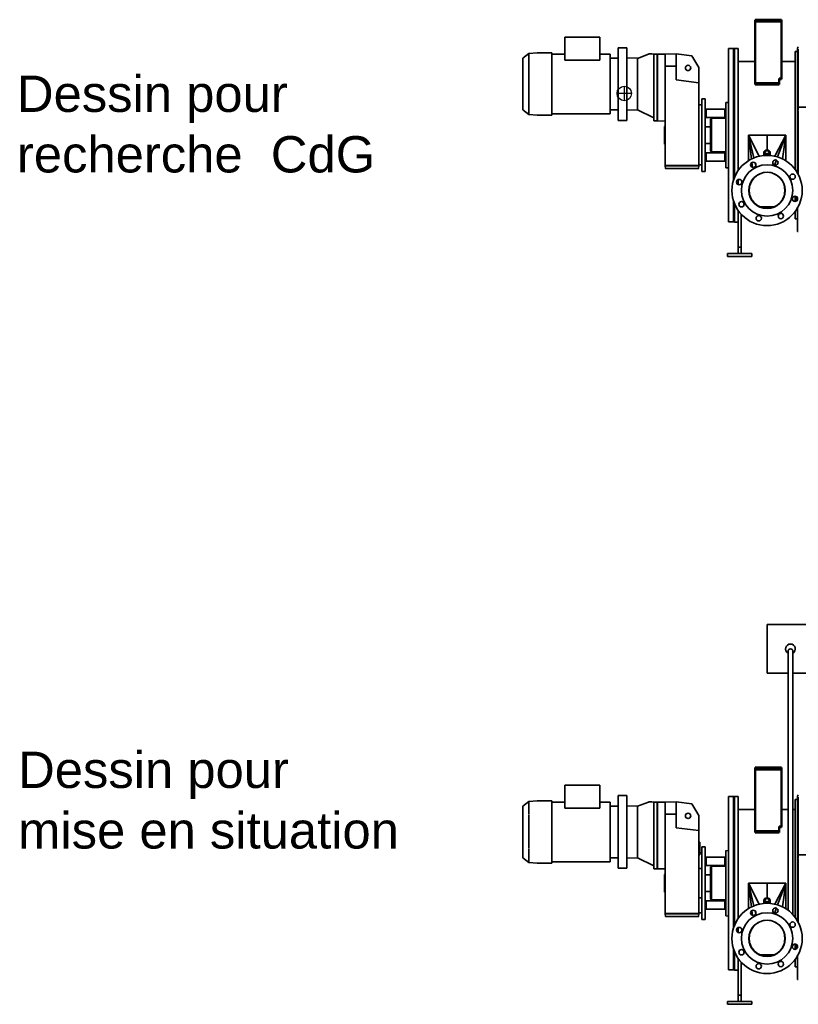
# Model space of a CAD drawing. Header units: millimetres. Extents: x -1509 to 14250, y 4402 to 14828.
# Tile 1 of 9: x -1509 to 1706, y 4402 to 8467. Entities that reach past the tile are written whole.
import ezdxf

# ---------------------------------------------------------------- set-up
doc = ezdxf.new("R2010")
doc.units = ezdxf.units.MM
doc.layers.add('Ens_base_corps_echangeur.iam.1-Arêtes visibles', color=7, linetype='Continuous', lineweight=50)
doc.layers.add('Visible (ISO)', color=7, linetype='Continuous', lineweight=35)
doc.styles.get("Standard").update_dxf_attribs({"font": 'ARIAL.TTF', "height": 8})

msp = doc.modelspace()

# ---------------------------------------------------------------- linework, layer by layer
for p, q in [((987.426, 8192.223), (987.426, 8132.223)), ((1017.426, 8162.223), (957.426, 8162.223)), ((1152.926, 8026.287), (1152.926, 7953.43)), ((1406.926, 5036.481), (1417.926, 5036.481)), ((1406.926, 4767.732), (1417.926, 4767.732))]:
    msp.add_line(p, q)
msp.add_circle((987.426, 8162.223), 30)
at = {"layer": 'Ens_base_corps_echangeur.iam.1-Arêtes visibles', "color": 7, "linetype": 'Continuous', "lineweight": 50}
for p, q in [((1625.926, 8466.858), (1527.926, 8466.858)), ((1527.926, 8458.858), (1527.926, 8466.858)), ((1626.926, 8458.858), (1527.926, 8458.858)), ((1527.926, 8224.179), (1527.926, 8458.858)), ((1625.926, 8458.858), (1527.926, 8458.858)), ((1635.926, 8466.858), (1625.926, 8466.858)), ((1625.926, 8466.858), (1625.926, 8458.858)), ((1626.926, 8458.858), (1635.926, 8458.858)), ((1635.926, 8458.858), (1635.926, 8466.858)), ((1635.926, 8458.858), (1635.926, 8224.179)), ((1527.926, 8224.179), (1527.926, 8223.459)), ((1527.926, 8205.273), (1527.926, 8223.459)), ((1626.926, 8224.179), (1626.926, 8223.459)), ((1635.926, 8224.179), (1626.926, 8224.179)), ((1626.926, 8223.459), (1626.926, 8205.273)), ((1627.926, 8220.731), (1627.926, 8224.179)), ((1627.926, 8220.731), (1635.926, 8220.731)), ((1635.926, 8224.179), (1635.926, 8220.731)), ((1527.926, 8199.519), (1527.926, 8205.273)), ((1626.926, 8205.273), (1527.926, 8205.273)), ((1626.926, 8199.519), (1527.926, 8199.519)), ((1626.926, 8199.519), (1626.926, 8205.273)), ((1527.926, 5370.948), (1527.926, 5378.948)), ((1625.926, 5378.948), (1527.926, 5378.948)), ((1625.926, 5370.948), (1527.926, 5370.948)), ((1527.926, 5136.268), (1527.926, 5370.948)), ((1626.926, 5370.948), (1527.926, 5370.948)), ((1625.926, 5378.948), (1625.926, 5370.948)), ((1635.926, 5378.948), (1625.926, 5378.948)), ((1626.926, 5370.948), (1635.926, 5370.948)), ((1635.926, 5370.948), (1635.926, 5378.948)), ((1635.926, 5370.948), (1635.926, 5136.268)), ((1527.926, 5136.268), (1527.926, 5135.549)), ((1527.926, 5117.363), (1527.926, 5135.549)), ((1635.926, 5136.268), (1626.926, 5136.268)), ((1626.926, 5136.268), (1626.926, 5135.549)), ((1626.926, 5135.549), (1626.926, 5117.363)), ((1627.926, 5132.82), (1627.926, 5136.268)), ((1627.926, 5132.82), (1635.926, 5132.82)), ((1635.926, 5136.268), (1635.926, 5132.82)), ((1626.926, 5117.363), (1527.926, 5117.363)), ((1527.926, 5111.608), (1527.926, 5117.363)), ((1626.926, 5111.608), (1527.926, 5111.608)), ((1626.926, 5111.608), (1626.926, 5117.363))]:
    msp.add_line(p, q, dxfattribs=at)
at = {"layer": 'Visible (ISO)'}
for p, q in [((741.555, 8299.603), (741.555, 8394.358)), ((741.555, 8394.358), (886.846, 8394.358)), ((886.846, 8394.358), (886.846, 8299.603)), ((961.926, 8351.358), (981.926, 8351.358)), ((961.926, 8051.358), (961.926, 8351.358)), ((981.926, 8351.358), (997.926, 8351.358)), ((997.926, 8051.358), (997.926, 8351.358)), ((1417.926, 8347.358), (1437.926, 8347.358)), ((1417.926, 8347.358), (1417.926, 7632.358)), ((1437.926, 7803.138), (1437.926, 8347.358)), ((1437.926, 8347.358), (1442.926, 8347.358)), ((1437.926, 8347.358), (1437.926, 7803.138)), ((1442.926, 8347.358), (1457.926, 8347.358)), ((1442.926, 7817.257), (1442.926, 8347.358)), ((1442.926, 8347.358), (1442.926, 7817.257)), ((1457.926, 8347.358), (1457.926, 7844.708)), ((1702.926, 8335.358), (1692.926, 8335.358)), ((1692.926, 7989.858), (1692.926, 8335.358)), ((1702.926, 8349.302), (1702.926, 8347.802)), ((1702.926, 8347.802), (1702.926, 8335.642)), ((1702.926, 8347.802), (1705.926, 8347.802)), ((1702.926, 8335.642), (1702.926, 8092.858)), ((1705.926, 8345.068), (1705.926, 8342.656)), ((1705.926, 8336.876), (1705.926, 8342.656)), ((1705.926, 8336.876), (1705.926, 8138.267)), ((1705.926, 8094.273), (1705.926, 8335.642)), ((568.426, 8306.789), (568.426, 8298.594)), ((568.426, 8297.332), (568.426, 8298.594)), ((568.426, 8297.332), (568.426, 8262.856)), ((569.195, 8308.365), (593.426, 8327.296)), ((593.426, 8327.296), (628.426, 8330.358)), ((593.426, 8327.296), (593.426, 8317.253)), ((593.426, 8273.253), (593.426, 8315.379)), ((628.426, 8330.358), (688.426, 8330.358)), ((688.426, 8320.001), (688.426, 8330.358)), ((741.555, 8324.768), (688.426, 8324.768)), ((688.426, 8318.14), (688.426, 8320.001)), ((688.426, 8274.72), (688.426, 8318.14)), ((886.846, 8299.603), (741.555, 8299.603)), ((928.926, 8324.768), (886.846, 8324.768)), ((928.926, 8077.948), (928.926, 8324.768)), ((961.926, 8308.465), (929.926, 8308.473)), ((997.926, 8308.896), (1041.926, 8307.7)), ((1087.691, 8324.099), (1041.926, 8307.293)), ((1041.926, 8219.64), (1041.926, 8307.7)), ((1041.926, 8219.64), (1041.926, 8307.293)), ((1100.539, 8326.029), (1120.626, 8324.272)), ((1109.926, 8323.992), (1123.926, 8324.358)), ((1109.926, 8323.992), (1109.926, 8285.289)), ((1123.926, 8324.358), (1123.926, 8285.387)), ((1123.926, 8324.358), (1124.426, 8324.358)), ((1123.926, 8324.358), (1123.926, 8285.387)), ((1156.926, 8324.78), (1124.426, 8324.358)), ((1124.426, 8285.387), (1124.426, 8324.358)), ((1124.426, 8285.387), (1124.426, 8324.358)), ((1201.426, 8325.358), (1156.926, 8324.78)), ((1156.926, 8274.729), (1156.926, 8324.78)), ((1201.426, 8275.25), (1201.426, 8325.358)), ((1266.951, 8317.313), (1201.426, 8325.358)), ((1294.926, 8268.858), (1266.951, 8317.313)), ((1527.926, 8294.658), (1457.926, 8294.658)), ((1692.926, 8294.658), (1635.926, 8294.658)), ((568.426, 8260.49), (568.426, 8262.856)), ((568.426, 8260.49), (568.426, 8142.227)), ((593.426, 8132.96), (593.426, 8269.756)), ((688.426, 8271.251), (688.426, 8274.72)), ((688.426, 8271.251), (688.426, 8131.466)), ((1109.926, 8285.289), (1109.926, 8088.428)), ((1123.926, 8285.387), (1123.926, 8088.329)), ((1123.926, 8285.387), (1123.926, 8088.329)), ((1124.426, 8088.329), (1124.426, 8285.387)), ((1124.426, 8088.329), (1124.426, 8285.387)), ((1201.426, 8275.25), (1156.926, 8274.729)), ((1156.926, 8182.846), (1156.926, 8274.729)), ((1201.426, 8217.96), (1201.426, 8275.25)), ((1294.926, 8206.859), (1294.926, 8268.858)), ((1041.926, 8209.358), (1041.926, 8219.64)), ((1201.426, 8217.96), (1294.926, 8206.859)), ((928.926, 8094.879), (928.926, 8186.583)), ((1041.926, 8209.358), (1041.926, 8193.358)), ((1041.926, 8193.358), (1041.926, 8183.077)), ((1041.926, 8095.017), (1041.926, 8183.077)), ((1041.926, 8095.424), (1041.926, 8183.077)), ((1156.926, 8182.846), (1156.926, 8136.871)), ((1294.926, 8192.086), (1294.926, 8206.859)), ((1294.926, 8182.846), (1294.926, 8192.086)), ((1294.926, 8182.846), (1294.926, 8136.871)), ((568.426, 8139.86), (568.426, 8142.227)), ((568.426, 8139.86), (568.426, 8105.385)), ((688.426, 8127.997), (688.426, 8131.466)), ((1156.926, 7942.846), (1156.926, 8136.871)), ((1294.926, 7942.846), (1294.926, 8136.871)), ((1307.426, 8139.858), (1321.426, 8139.858)), ((1307.426, 7839.858), (1307.426, 8139.858)), ((1321.426, 7839.858), (1321.426, 8139.858)), ((568.426, 8104.123), (568.426, 8105.385)), ((568.426, 8104.123), (568.426, 8095.928)), ((569.195, 8094.352), (593.426, 8075.42)), ((593.426, 8129.464), (593.426, 8087.337)), ((688.426, 8127.997), (688.426, 8084.577)), ((929.926, 8094.244), (961.926, 8094.252)), ((1041.926, 8095.017), (997.926, 8093.82)), ((1041.906, 8095.016), (1109.926, 8061.358)), ((1294.926, 8114.858), (1307.426, 8114.858)), ((1325.426, 8097.514), (1321.426, 8101.514)), ((1325.426, 8097.514), (1325.426, 8062.514)), ((1325.426, 8097.514), (1402.926, 8097.514)), ((1402.926, 8097.514), (1406.926, 8101.514)), ((1402.926, 8062.514), (1402.926, 8097.514)), ((1406.926, 8124.391), (1417.926, 8124.391)), ((1406.926, 8124.391), (1406.926, 7855.642)), ((1702.926, 8091.858), (1702.926, 7989.858)), ((1705.926, 8106.293), (4435.926, 8106.293)), ((1705.926, 7989.858), (1705.926, 8092.052)), ((593.426, 8085.463), (593.426, 8075.42)), ((593.426, 8075.42), (628.426, 8072.358)), ((628.426, 8072.358), (688.426, 8072.358)), ((688.426, 8082.716), (688.426, 8084.577)), ((688.426, 8082.716), (688.426, 8072.358)), ((928.926, 8077.948), (688.426, 8077.948)), ((961.926, 8051.358), (981.926, 8051.358)), ((981.926, 8051.358), (997.926, 8051.358)), ((1109.926, 8088.428), (1109.926, 8049.725)), ((1109.926, 8049.725), (1123.926, 8049.358)), ((1123.926, 8088.329), (1123.926, 8049.358)), ((1123.926, 8088.329), (1123.926, 8049.358)), ((1123.926, 8049.358), (1124.426, 8049.358)), ((1124.426, 8049.358), (1124.426, 8088.329)), ((1124.426, 8049.358), (1124.426, 8088.329)), ((1156.926, 8048.507), (1124.426, 8049.358)), ((1325.426, 8062.514), (1321.426, 8058.514)), ((1325.426, 8062.514), (1402.926, 8062.514)), ((1343.926, 8055.858), (1347.926, 8059.858)), ((1343.926, 7923.858), (1343.926, 8055.858)), ((1347.926, 8059.858), (1406.926, 8059.858)), ((1347.926, 8059.858), (1347.926, 7920.858)), ((1152.926, 8026.287), (1156.926, 8027.358)), ((1152.926, 8026.287), (1152.926, 7953.43)), ((1343.926, 8024.358), (1321.426, 8024.358)), ((1512.663, 7891.84), (1499.926, 7989.858)), ((1522.286, 7896.169), (1499.926, 7989.858)), ((1499.926, 7989.858), (1499.926, 7884.724)), ((1544.163, 7903.108), (1499.926, 7989.858)), ((1502.926, 7989.858), (1499.926, 7989.858)), ((1576.926, 7989.858), (1502.926, 7989.858)), ((1576.926, 7989.858), (1650.926, 7989.858)), ((1576.926, 7928.647), (1576.926, 7989.858)), ((1576.926, 7928.647), (1576.926, 7989.858)), ((1609.689, 7903.108), (1653.926, 7989.858)), ((1620.591, 7900.127), (1653.926, 7989.858)), ((1641.189, 7891.84), (1653.926, 7989.858)), ((1650.926, 7989.858), (1653.926, 7989.858)), ((1653.926, 7989.858), (1653.926, 7884.724)), ((1692.926, 7848.858), (1692.926, 7989.858)), ((1702.926, 7833.615), (1702.926, 7989.858)), ((1705.926, 7989.858), (1705.926, 7828.07)), ((1152.926, 7953.43), (1156.926, 7952.358)), ((1156.926, 7942.846), (1156.926, 7896.871)), ((1294.926, 7942.846), (1294.926, 7896.871)), ((1343.926, 7955.358), (1321.426, 7955.358)), ((1156.926, 7864.358), (1156.926, 7896.871)), ((1294.926, 7864.358), (1294.926, 7896.871)), ((1325.426, 7917.202), (1321.426, 7921.202)), ((1325.426, 7917.202), (1325.426, 7882.202)), ((1325.426, 7917.202), (1402.926, 7917.202)), ((1343.926, 7923.858), (1346.926, 7920.858)), ((1346.926, 7920.858), (1347.926, 7920.858)), ((1347.926, 7920.858), (1406.926, 7920.858)), ((1402.926, 7882.202), (1402.926, 7917.202)), ((1563.926, 7919.753), (1563.926, 7906.274)), ((1589.926, 7919.753), (1589.926, 7906.274)), ((1608.034, 7866.327), (1615.687, 7886.925)), ((1225.926, 7864.358), (1156.926, 7864.358)), ((1156.926, 7863.858), (1156.926, 7864.358)), ((1157.408, 7852.815), (1156.926, 7863.858)), ((1164.57, 7863.858), (1156.926, 7863.858)), ((1156.926, 7863.858), (1156.926, 7863.858)), ((1158.407, 7851.858), (1160.348, 7851.858)), ((1160.348, 7851.858), (1165.096, 7851.858)), ((1225.795, 7863.858), (1164.57, 7863.858)), ((1164.57, 7863.858), (1164.577, 7863.858)), ((1225.926, 7864.358), (1164.577, 7864.358)), ((1225.926, 7863.858), (1164.577, 7863.858)), ((1225.839, 7851.858), (1165.096, 7851.858)), ((1225.839, 7851.858), (1226.013, 7851.858)), ((1294.926, 7864.358), (1225.926, 7864.358)), ((1225.926, 7864.358), (1225.926, 7863.858)), ((1225.926, 7864.358), (1287.275, 7864.358)), ((1225.926, 7863.858), (1287.275, 7863.858)), ((1286.757, 7851.858), (1226.013, 7851.858)), ((1226.057, 7863.858), (1287.282, 7863.858)), ((1286.757, 7851.858), (1291.504, 7851.858)), ((1287.275, 7863.858), (1287.282, 7863.858)), ((1294.926, 7863.858), (1287.282, 7863.858)), ((1291.504, 7851.858), (1293.445, 7851.858)), ((1294.926, 7863.858), (1294.444, 7852.815)), ((1294.926, 7867.858), (1307.426, 7867.858)), ((1294.926, 7864.358), (1294.926, 7863.858)), ((1294.926, 7863.858), (1294.926, 7863.858)), ((1325.426, 7882.202), (1321.426, 7878.202)), ((1325.426, 7882.202), (1402.926, 7882.202)), ((1402.926, 7882.202), (1406.926, 7878.202)), ((1406.926, 7855.642), (1417.926, 7855.642)), ((1517.211, 7856.845), (1514.583, 7877.07)), ((1530.141, 7863.259), (1527.136, 7875.85)), ((1307.426, 7839.858), (1321.426, 7839.858)), ((1457.926, 7806.518), (1457.926, 7801.996)), ((1515.152, 7802.848), (1524.128, 7814.545)), ((1525.549, 7815.907), (1524.128, 7814.545)), ((1525.549, 7815.907), (1525.002, 7815.978)), ((1525.549, 7815.907), (1539.518, 7826.626)), ((1540.099, 7826.959), (1539.518, 7826.626)), ((1540.099, 7826.959), (1539.944, 7827.106)), ((1540.099, 7826.959), (1557.452, 7834.147)), ((1557.353, 7834.134), (1557.333, 7834.254)), ((1557.353, 7834.134), (1576.926, 7836.71)), ((1576.926, 7836.71), (1576.926, 7836.858)), ((1576.926, 7836.71), (1576.926, 7836.858)), ((1596.499, 7834.134), (1576.926, 7836.71)), ((1613.753, 7826.959), (1596.4, 7834.147)), ((1596.499, 7834.134), (1596.519, 7834.254)), ((1613.753, 7826.959), (1613.909, 7827.106)), ((1613.753, 7826.959), (1614.334, 7826.626)), ((1628.303, 7815.907), (1614.334, 7826.626)), ((1628.303, 7815.907), (1628.85, 7815.978)), ((1628.303, 7815.907), (1629.725, 7814.545)), ((1638.7, 7802.848), (1629.725, 7814.545)), ((1692.926, 7815.125), (1692.926, 7822.47)), ((1457.926, 7786.06), (1457.926, 7801.996)), ((1502.926, 7773.14), (1502.607, 7771.938)), ((1502.926, 7762.045), (1506.18, 7786.756)), ((1502.926, 7762.01), (1502.926, 7773.14)), ((1505.564, 7782.079), (1512.483, 7798.784)), ((1515.152, 7802.848), (1512.483, 7798.784)), ((1515.152, 7802.848), (1513.617, 7802.069)), ((1638.7, 7802.848), (1640.236, 7802.069)), ((1638.7, 7802.848), (1641.369, 7798.784)), ((1648.289, 7782.079), (1641.369, 7798.784)), ((1650.926, 7762.045), (1647.673, 7786.756)), ((1650.926, 7762.01), (1650.926, 7773.14)), ((1650.926, 7773.14), (1651.246, 7771.938)), ((1506.25, 7736.76), (1502.926, 7762.01)), ((1505.481, 7742.605), (1512.829, 7724.865)), ((1514.913, 7722.107), (1512.829, 7724.865)), ((1638.939, 7722.107), (1641.023, 7724.865)), ((1648.371, 7742.605), (1641.023, 7724.865)), ((1647.602, 7736.76), (1650.926, 7762.01)), ((1692.926, 7716.478), (1692.926, 7738.378)), ((1697.926, 7718.238), (1697.926, 7736.618)), ((1437.926, 7632.358), (1437.926, 7720.579)), ((1437.926, 7720.579), (1437.926, 7688.858)), ((1442.926, 7706.46), (1442.926, 7672.27)), ((1514.913, 7722.107), (1513.012, 7722.616)), ((1524.578, 7709.511), (1514.913, 7722.107)), ((1524.578, 7709.511), (1523.893, 7708.825)), ((1537.175, 7699.845), (1524.578, 7709.511)), ((1537.175, 7699.845), (1539.933, 7697.761)), ((1537.175, 7699.845), (1537.684, 7697.944)), ((1557.673, 7690.413), (1539.933, 7697.761)), ((1549.011, 7694.001), (1604.842, 7694.001)), ((1576.926, 7687.878), (1551.827, 7691.183)), ((1580.877, 7688.398), (1572.975, 7688.398)), ((1576.926, 7687.878), (1602.025, 7691.183)), ((1576.926, 7687.878), (1576.926, 7686.858)), ((1576.926, 7687.878), (1576.926, 7686.858)), ((1596.18, 7690.413), (1613.919, 7697.761)), ((1616.678, 7699.845), (1613.919, 7697.761)), ((1616.678, 7699.845), (1616.168, 7697.944)), ((1616.678, 7699.845), (1629.274, 7709.511)), ((1629.274, 7709.511), (1638.939, 7722.107)), ((1629.274, 7709.511), (1629.959, 7708.825)), ((1638.939, 7722.107), (1640.841, 7722.616)), ((1702.926, 7592.858), (1702.926, 7690.102)), ((1442.926, 7631.358), (1442.926, 7672.27)), ((1457.926, 7672.27), (1457.926, 7679.009)), ((1457.926, 7672.27), (1457.926, 7528.185)), ((1469.926, 7528.185), (1469.926, 7664.001)), ((1692.926, 7644.358), (1692.926, 7674.858)), ((1692.926, 7644.358), (1702.926, 7644.358)), ((1417.926, 7632.358), (1437.926, 7632.358)), ((1437.926, 7632.358), (1442.926, 7632.358)), ((1442.926, 7631.358), (1457.926, 7631.358)), ((1705.926, 7592.858), (1702.926, 7592.858)), ((1457.926, 7528.185), (1457.926, 7502.858)), ((1457.926, 7528.185), (1469.926, 7528.185)), ((1469.926, 7502.858), (1469.926, 7528.185)), ((1413.926, 7489.858), (1413.926, 7501.858)), ((1413.926, 7501.858), (1433.926, 7501.858)), ((1433.926, 7489.858), (1413.926, 7489.858)), ((1493.926, 7501.858), (1433.926, 7501.858)), ((1433.926, 7489.858), (1493.926, 7489.858)), ((1457.926, 7501.858), (1457.926, 7502.858)), ((1469.926, 7502.858), (1469.926, 7501.858)), ((1493.926, 7501.858), (1513.926, 7501.858)), ((1513.926, 7489.858), (1493.926, 7489.858)), ((1513.926, 7501.858), (1513.926, 7489.858)), ((1576.926, 5769.448), (1576.926, 5969.448)), ((4432.426, 5969.448), (1576.926, 5969.448)), ((1663.426, 4790.321), (1663.426, 5859.448)), ((1683.426, 4772.349), (1683.426, 5859.448)), ((1663.426, 5769.448), (1576.926, 5769.448)), ((7203.165, 5769.448), (1683.426, 5769.448)), ((741.555, 5211.693), (741.555, 5306.448)), ((886.846, 5306.448), (741.555, 5306.448)), ((886.846, 5306.448), (886.846, 5211.693)), ((961.926, 4963.448), (961.926, 5263.448)), ((961.926, 5263.448), (981.926, 5263.448)), ((981.926, 5263.448), (997.926, 5263.448)), ((997.926, 4963.448), (997.926, 5263.448)), ((1417.926, 5259.448), (1417.926, 4544.448)), ((1417.926, 5259.448), (1437.926, 5259.448)), ((1437.926, 5259.448), (1437.926, 4715.228)), ((1437.926, 5259.448), (1442.926, 5259.448)), ((1437.926, 4715.228), (1437.926, 5259.448)), ((1442.926, 5259.448), (1442.926, 4729.347)), ((1442.926, 4729.347), (1442.926, 5259.448)), ((1442.926, 5259.448), (1457.926, 5259.448)), ((1457.926, 5259.448), (1457.926, 4756.797)), ((1692.926, 4901.948), (1692.926, 5247.448)), ((1702.926, 5247.448), (1692.926, 5247.448)), ((1702.926, 5261.392), (1702.926, 5259.892)), ((1702.926, 5259.892), (1705.926, 5259.892)), ((1702.926, 5259.892), (1702.926, 5247.732)), ((1702.926, 5247.732), (1702.926, 5004.948)), ((1705.926, 5257.157), (1705.926, 5254.746)), ((1705.926, 5248.966), (1705.926, 5254.746)), ((1705.926, 5248.966), (1705.926, 5050.357)), ((1705.926, 5006.362), (1705.926, 5247.732)), ((568.426, 5218.878), (568.426, 5210.683)), ((568.426, 5209.422), (568.426, 5210.683)), ((568.426, 5209.422), (568.426, 5174.946)), ((569.195, 5220.454), (593.426, 5239.386)), ((593.426, 5239.386), (628.426, 5242.448)), ((593.426, 5239.386), (593.426, 5229.343)), ((593.426, 5185.342), (593.426, 5227.469)), ((628.426, 5242.448), (688.426, 5242.448)), ((688.426, 5232.091), (688.426, 5242.448)), ((741.555, 5236.858), (688.426, 5236.858)), ((688.426, 5230.23), (688.426, 5232.091)), ((688.426, 5186.81), (688.426, 5230.23)), ((886.846, 5211.693), (741.555, 5211.693)), ((928.926, 5236.858), (886.846, 5236.858)), ((928.926, 4990.038), (928.926, 5236.858)), ((961.926, 5220.555), (929.926, 5220.562)), ((997.926, 5220.986), (1041.926, 5219.79)), ((1087.691, 5236.188), (1041.926, 5219.382)), ((1041.926, 5131.729), (1041.926, 5219.79)), ((1041.926, 5131.729), (1041.926, 5219.382)), ((1100.539, 5238.119), (1120.626, 5236.362)), ((1109.926, 5236.082), (1123.926, 5236.448)), ((1109.926, 5236.082), (1109.926, 5197.379)), ((1123.926, 5236.448), (1123.926, 5197.477)), ((1123.926, 5236.448), (1124.426, 5236.448)), ((1123.926, 5236.448), (1123.926, 5197.477)), ((1156.926, 5236.87), (1124.426, 5236.448)), ((1124.426, 5197.477), (1124.426, 5236.448)), ((1124.426, 5197.477), (1124.426, 5236.448)), ((1201.426, 5237.448), (1156.926, 5236.87)), ((1156.926, 5186.819), (1156.926, 5236.87)), ((1266.951, 5229.403), (1201.426, 5237.448)), ((1201.426, 5187.339), (1201.426, 5237.448)), ((1294.926, 5180.948), (1266.951, 5229.403)), ((1527.926, 5206.748), (1457.926, 5206.748)), ((1663.426, 5206.748), (1635.926, 5206.748)), ((1692.926, 5206.748), (1683.426, 5206.748)), ((568.426, 5172.579), (568.426, 5174.946)), ((568.426, 5172.579), (568.426, 5054.317)), ((593.426, 5045.05), (593.426, 5181.846)), ((688.426, 5183.341), (688.426, 5186.81)), ((688.426, 5183.341), (688.426, 5043.556)), ((1109.926, 5197.379), (1109.926, 5000.517)), ((1123.926, 5197.477), (1123.926, 5000.419)), ((1123.926, 5197.477), (1123.926, 5000.419)), ((1124.426, 5000.419), (1124.426, 5197.477)), ((1124.426, 5000.419), (1124.426, 5197.477)), ((1201.426, 5187.339), (1156.926, 5186.819)), ((1156.926, 5094.936), (1156.926, 5186.819)), ((1201.426, 5130.049), (1201.426, 5187.339)), ((1294.926, 5118.949), (1294.926, 5180.948)), ((1041.926, 5121.448), (1041.926, 5131.729)), ((1201.426, 5130.049), (1294.926, 5118.949)), ((928.926, 5006.968), (928.926, 5098.672)), ((1041.926, 5121.448), (1041.926, 5105.448)), ((1041.926, 5105.448), (1041.926, 5095.167)), ((1041.926, 5007.514), (1041.926, 5095.167)), ((1041.926, 5007.107), (1041.926, 5095.167)), ((1156.926, 5094.936), (1156.926, 5048.961)), ((1294.926, 5104.176), (1294.926, 5118.949)), ((1294.926, 5094.936), (1294.926, 5104.176)), ((1294.926, 5094.936), (1294.926, 5048.961)), ((568.426, 5051.95), (568.426, 5054.317)), ((568.426, 5051.95), (568.426, 5017.475)), ((593.426, 5041.554), (593.426, 4999.427)), ((688.426, 5040.087), (688.426, 5043.556)), ((1156.926, 4854.936), (1156.926, 5048.961)), ((1299.926, 5071.948), (1294.926, 5071.948)), ((1294.926, 4854.936), (1294.926, 5048.961)), ((1299.926, 5071.948), (1299.926, 5018.567)), ((1307.426, 4751.948), (1307.426, 5051.948)), ((1307.426, 5051.948), (1321.426, 5051.948)), ((1321.426, 4751.948), (1321.426, 5051.948)), ((568.426, 5016.213), (568.426, 5017.475)), ((568.426, 5016.213), (568.426, 5008.018)), ((569.195, 5006.442), (593.426, 4987.51)), ((688.426, 5040.087), (688.426, 4996.666)), ((929.926, 5006.334), (961.926, 5006.342)), ((1041.926, 5007.107), (997.926, 5005.91)), ((1041.906, 5007.106), (1109.926, 4973.448)), ((1109.926, 5000.517), (1109.926, 4961.815)), ((1123.926, 5000.419), (1123.926, 4961.448)), ((1123.926, 5000.419), (1123.926, 4961.448)), ((1124.426, 4961.448), (1124.426, 5000.419)), ((1124.426, 4961.448), (1124.426, 5000.419)), ((1299.926, 5018.567), (1294.926, 5018.567)), ((1299.926, 5026.948), (1307.426, 5026.948)), ((1325.426, 5009.604), (1321.426, 5013.604)), ((1325.426, 5009.604), (1402.926, 5009.604)), ((1325.426, 5009.604), (1325.426, 4974.604)), ((1402.926, 5009.604), (1406.926, 5013.604)), ((1402.926, 4974.604), (1402.926, 5009.604)), ((1406.926, 5036.481), (1406.926, 4767.732)), ((1702.926, 5003.948), (1702.926, 4901.948)), ((1705.926, 5018.383), (4435.926, 5018.383)), ((1705.926, 4901.948), (1705.926, 5004.142)), ((593.426, 4997.553), (593.426, 4987.51)), ((593.426, 4987.51), (628.426, 4984.448)), ((628.426, 4984.448), (688.426, 4984.448)), ((688.426, 4994.805), (688.426, 4996.666)), ((688.426, 4994.805), (688.426, 4984.448)), ((928.926, 4990.038), (688.426, 4990.038)), ((961.926, 4963.448), (981.926, 4963.448)), ((981.926, 4963.448), (997.926, 4963.448)), ((1109.926, 4961.815), (1123.926, 4961.448)), ((1123.926, 4961.448), (1124.426, 4961.448)), ((1156.926, 4960.597), (1124.426, 4961.448)), ((1294.926, 4961.948), (1307.426, 4961.948)), ((1325.426, 4974.604), (1321.426, 4970.604)), ((1325.426, 4974.604), (1402.926, 4974.604)), ((1343.926, 4967.948), (1347.926, 4971.948)), ((1343.926, 4835.948), (1343.926, 4967.948)), ((1347.926, 4971.948), (1347.926, 4832.948)), ((1347.926, 4971.948), (1406.926, 4971.948)), ((1152.926, 4938.376), (1156.926, 4939.448)), ((1152.926, 4938.376), (1152.926, 4865.52)), ((1343.926, 4936.448), (1321.426, 4936.448)), ((1502.926, 4901.948), (1499.926, 4901.948)), ((1544.163, 4815.198), (1499.926, 4901.948)), ((1499.926, 4901.948), (1499.926, 4796.814)), ((1522.286, 4808.259), (1499.926, 4901.948)), ((1512.663, 4803.93), (1499.926, 4901.948)), ((1576.926, 4901.948), (1502.926, 4901.948)), ((1576.926, 4840.736), (1576.926, 4901.948)), ((1576.926, 4840.736), (1576.926, 4901.948)), ((1576.926, 4901.948), (1650.926, 4901.948)), ((1609.689, 4815.198), (1653.926, 4901.948)), ((1620.591, 4812.217), (1653.926, 4901.948)), ((1641.189, 4803.93), (1653.926, 4901.948)), ((1650.926, 4901.948), (1653.926, 4901.948)), ((1653.926, 4901.948), (1653.926, 4796.814)), ((1692.926, 4760.948), (1692.926, 4901.948)), ((1702.926, 4745.705), (1702.926, 4901.948)), ((1705.926, 4901.948), (1705.926, 4740.16)), ((1152.926, 4865.52), (1156.926, 4864.448)), ((1156.926, 4854.936), (1156.926, 4808.961)), ((1294.926, 4854.936), (1294.926, 4808.961)), ((1307.426, 4841.948), (1294.926, 4841.948)), ((1343.926, 4867.448), (1321.426, 4867.448)), ((1156.926, 4776.448), (1156.926, 4808.961)), ((1294.926, 4776.448), (1294.926, 4808.961)), ((1325.426, 4829.292), (1321.426, 4833.292)), ((1325.426, 4829.292), (1402.926, 4829.292)), ((1325.426, 4829.292), (1325.426, 4794.292)), ((1343.926, 4835.948), (1346.926, 4832.948)), ((1346.926, 4832.948), (1347.926, 4832.948)), ((1347.926, 4832.948), (1406.926, 4832.948)), ((1402.926, 4794.292), (1402.926, 4829.292)), ((1563.926, 4831.843), (1563.926, 4818.364)), ((1589.926, 4831.843), (1589.926, 4818.364)), ((1608.034, 4778.416), (1615.687, 4799.015)), ((1156.926, 4775.948), (1156.926, 4776.448)), ((1225.926, 4776.448), (1156.926, 4776.448)), ((1156.926, 4775.948), (1156.926, 4775.948)), ((1164.57, 4775.948), (1156.926, 4775.948)), ((1157.408, 4764.904), (1156.926, 4775.948)), ((1158.407, 4763.948), (1160.348, 4763.948)), ((1160.348, 4763.948), (1165.096, 4763.948)), ((1164.57, 4775.948), (1164.577, 4775.948)), ((1225.795, 4775.948), (1164.57, 4775.948)), ((1225.926, 4776.448), (1164.577, 4776.448)), ((1225.926, 4775.948), (1164.577, 4775.948)), ((1225.839, 4763.948), (1165.096, 4763.948)), ((1225.839, 4763.948), (1226.013, 4763.948)), ((1225.926, 4776.448), (1287.275, 4776.448)), ((1225.926, 4776.448), (1225.926, 4775.948)), ((1294.926, 4776.448), (1225.926, 4776.448)), ((1225.926, 4775.948), (1287.275, 4775.948)), ((1286.757, 4763.948), (1226.013, 4763.948)), ((1226.057, 4775.948), (1287.282, 4775.948)), ((1286.757, 4763.948), (1291.504, 4763.948)), ((1287.275, 4775.948), (1287.282, 4775.948)), ((1294.926, 4775.948), (1287.282, 4775.948)), ((1291.504, 4763.948), (1293.445, 4763.948)), ((1294.926, 4775.948), (1294.444, 4764.904)), ((1294.926, 4779.948), (1307.426, 4779.948)), ((1294.926, 4776.448), (1294.926, 4775.948)), ((1294.926, 4775.948), (1294.926, 4775.948)), ((1325.426, 4794.292), (1321.426, 4790.292)), ((1325.426, 4794.292), (1402.926, 4794.292)), ((1402.926, 4794.292), (1406.926, 4790.292)), ((1517.211, 4768.935), (1514.583, 4789.16)), ((1530.141, 4775.348), (1527.136, 4787.94)), ((1307.426, 4751.948), (1321.426, 4751.948)), ((1457.926, 4718.608), (1457.926, 4714.085)), ((1515.152, 4714.937), (1524.128, 4726.635)), ((1525.549, 4727.996), (1524.128, 4726.635)), ((1525.549, 4727.996), (1525.002, 4728.067)), ((1525.549, 4727.996), (1539.518, 4738.715)), ((1540.099, 4739.049), (1539.518, 4738.715)), ((1540.099, 4739.049), (1539.944, 4739.196)), ((1540.099, 4739.049), (1557.452, 4746.236)), ((1557.353, 4746.223), (1557.333, 4746.344)), ((1557.353, 4746.223), (1576.926, 4748.8)), ((1576.926, 4748.8), (1576.926, 4748.948)), ((1576.926, 4748.8), (1576.926, 4748.948)), ((1596.499, 4746.223), (1576.926, 4748.8)), ((1613.753, 4739.049), (1596.4, 4746.236)), ((1596.499, 4746.223), (1596.519, 4746.344)), ((1613.753, 4739.049), (1613.909, 4739.196)), ((1613.753, 4739.049), (1614.334, 4738.715)), ((1628.303, 4727.996), (1614.334, 4738.715)), ((1628.303, 4727.996), (1628.85, 4728.067)), ((1628.303, 4727.996), (1629.725, 4726.635)), ((1638.7, 4714.937), (1629.725, 4726.635)), ((1692.926, 4727.215), (1692.926, 4734.56)), ((1457.926, 4698.149), (1457.926, 4714.085)), ((1502.926, 4685.23), (1502.607, 4684.028)), ((1502.926, 4674.134), (1506.18, 4698.846)), ((1502.926, 4674.1), (1502.926, 4685.23)), ((1505.564, 4694.169), (1512.483, 4710.874)), ((1515.152, 4714.937), (1512.483, 4710.874)), ((1515.152, 4714.937), (1513.617, 4714.159)), ((1638.7, 4714.937), (1641.369, 4710.874)), ((1638.7, 4714.937), (1640.236, 4714.159)), ((1648.289, 4694.169), (1641.369, 4710.874)), ((1650.926, 4674.134), (1647.673, 4698.846)), ((1650.926, 4685.23), (1651.246, 4684.028)), ((1650.926, 4674.1), (1650.926, 4685.23)), ((1506.25, 4648.849), (1502.926, 4674.1)), ((1505.481, 4654.695), (1512.829, 4636.955)), ((1514.913, 4634.197), (1512.829, 4636.955)), ((1514.913, 4634.197), (1513.012, 4634.706)), ((1524.578, 4621.6), (1514.913, 4634.197)), ((1629.274, 4621.6), (1638.939, 4634.197)), ((1638.939, 4634.197), (1641.023, 4636.955)), ((1638.939, 4634.197), (1640.841, 4634.706)), ((1648.371, 4654.695), (1641.023, 4636.955)), ((1647.602, 4648.849), (1650.926, 4674.1)), ((1692.926, 4628.568), (1692.926, 4650.468)), ((1697.926, 4630.328), (1697.926, 4648.708)), ((1437.926, 4632.669), (1437.926, 4600.948)), ((1437.926, 4544.448), (1437.926, 4632.669)), ((1442.926, 4618.55), (1442.926, 4584.36)), ((1524.578, 4621.6), (1523.893, 4620.915)), ((1537.175, 4611.935), (1524.578, 4621.6)), ((1537.175, 4611.935), (1537.684, 4610.034)), ((1537.175, 4611.935), (1539.933, 4609.851)), ((1557.673, 4602.503), (1539.933, 4609.851)), ((1549.011, 4606.091), (1604.842, 4606.091)), ((1576.926, 4599.968), (1551.827, 4603.272)), ((1580.877, 4600.488), (1572.975, 4600.488)), ((1576.926, 4599.968), (1602.025, 4603.272)), ((1576.926, 4599.968), (1576.926, 4598.948)), ((1576.926, 4599.968), (1576.926, 4598.948)), ((1596.18, 4602.503), (1613.919, 4609.851)), ((1616.678, 4611.935), (1613.919, 4609.851)), ((1616.678, 4611.935), (1616.168, 4610.034)), ((1616.678, 4611.935), (1629.274, 4621.6)), ((1629.274, 4621.6), (1629.959, 4620.915)), ((1702.926, 4504.948), (1702.926, 4602.192)), ((1442.926, 4543.448), (1442.926, 4584.36)), ((1457.926, 4584.36), (1457.926, 4591.099)), ((1457.926, 4584.36), (1457.926, 4440.275)), ((1469.926, 4440.275), (1469.926, 4576.091)), ((1692.926, 4556.448), (1692.926, 4586.948)), ((1692.926, 4556.448), (1702.926, 4556.448)), ((1417.926, 4544.448), (1437.926, 4544.448)), ((1437.926, 4544.448), (1442.926, 4544.448)), ((1442.926, 4543.448), (1457.926, 4543.448)), ((1705.926, 4504.948), (1702.926, 4504.948)), ((1457.926, 4440.275), (1469.926, 4440.275)), ((1457.926, 4440.275), (1457.926, 4414.948)), ((1469.926, 4414.948), (1469.926, 4440.275)), ((1413.926, 4413.948), (1433.926, 4413.948)), ((1413.926, 4401.948), (1413.926, 4413.948)), ((1433.926, 4401.948), (1413.926, 4401.948)), ((1493.926, 4413.948), (1433.926, 4413.948)), ((1433.926, 4401.948), (1493.926, 4401.948)), ((1457.926, 4413.948), (1457.926, 4414.948)), ((1469.926, 4414.948), (1469.926, 4413.948)), ((1493.926, 4413.948), (1513.926, 4413.948)), ((1513.926, 4401.948), (1493.926, 4401.948)), ((1513.926, 4413.948), (1513.926, 4401.948))]:
    msp.add_line(p, q, dxfattribs=at)
at = {"layer": 'Visible (ISO)', "flags": 128}
for points in [[(593.413, 8315.647), (593.405, 8315.725), (593.399, 8315.801), (593.392, 8315.876), (593.387, 8315.95), (593.382, 8316.022), (593.377, 8316.093), (593.374, 8316.162), (593.371, 8316.23), (593.368, 8316.297), (593.367, 8316.362), (593.366, 8316.425), (593.365, 8316.487), (593.366, 8316.548), (593.367, 8316.607), (593.368, 8316.664), (593.371, 8316.721), (593.374, 8316.775), (593.377, 8316.829), (593.382, 8316.881), (593.387, 8316.931), (593.392, 8316.98), (593.398, 8317.027), (593.405, 8317.073), (593.413, 8317.118)], [(593.413, 8270.17), (593.405, 8270.294), (593.398, 8270.416), (593.392, 8270.538), (593.387, 8270.659), (593.382, 8270.779), (593.377, 8270.899), (593.374, 8271.017), (593.371, 8271.135), (593.368, 8271.252), (593.367, 8271.368), (593.366, 8271.484), (593.365, 8271.599), (593.366, 8271.712), (593.367, 8271.826), (593.368, 8271.938), (593.371, 8272.05), (593.374, 8272.16), (593.377, 8272.27), (593.382, 8272.38), (593.387, 8272.488), (593.392, 8272.596), (593.399, 8272.703), (593.405, 8272.809), (593.413, 8272.914)], [(593.413, 8129.803), (593.405, 8129.908), (593.399, 8130.014), (593.392, 8130.121), (593.387, 8130.229), (593.382, 8130.337), (593.377, 8130.446), (593.374, 8130.556), (593.371, 8130.667), (593.368, 8130.779), (593.367, 8130.891), (593.366, 8131.004), (593.365, 8131.118), (593.366, 8131.233), (593.367, 8131.348), (593.368, 8131.465), (593.371, 8131.582), (593.374, 8131.7), (593.377, 8131.818), (593.382, 8131.938), (593.387, 8132.058), (593.392, 8132.179), (593.398, 8132.3), (593.405, 8132.423), (593.413, 8132.546)], [(593.413, 8085.599), (593.405, 8085.643), (593.398, 8085.689), (593.392, 8085.737), (593.387, 8085.786), (593.382, 8085.836), (593.377, 8085.888), (593.374, 8085.941), (593.371, 8085.996), (593.368, 8086.052), (593.367, 8086.11), (593.366, 8086.169), (593.365, 8086.23), (593.366, 8086.292), (593.367, 8086.355), (593.368, 8086.42), (593.371, 8086.486), (593.374, 8086.554), (593.377, 8086.624), (593.382, 8086.694), (593.387, 8086.767), (593.392, 8086.84), (593.399, 8086.915), (593.405, 8086.992), (593.413, 8087.07)], [(593.413, 5227.736), (593.405, 5227.814)], [(593.413, 5182.26), (593.405, 5182.384)], [(593.413, 5041.892), (593.405, 5041.998)], [(593.413, 4997.688), (593.405, 4997.733)]]:
    msp.add_lwpolyline(points, dxfattribs=at)
at = {"layer": 'Visible (ISO)'}
for centre, radius in [((1250.926, 8267.858), 11), ((1576.926, 7761.858), 145), ((1611.356, 7876.813), 11), ((1576.926, 7761.858), 106), ((1519.987, 7867.489), 11), ((1461.972, 7796.289), 11), ((1576.926, 7761.858), 75), ((1682.557, 7818.798), 11), ((1691.881, 7727.428), 11), ((1471.295, 7704.919), 11), ((1542.496, 7646.904), 11), ((1633.865, 7656.227), 11), ((1250.926, 5179.948), 11), ((1576.926, 4673.948), 145), ((1611.356, 4788.903), 11), ((1576.926, 4673.948), 106), ((1519.987, 4779.579), 11), ((1461.972, 4708.378), 11), ((1576.926, 4673.948), 75), ((1682.557, 4730.887), 11), ((1691.881, 4639.518), 11), ((1471.295, 4617.009), 11), ((1542.496, 4558.994), 11), ((1633.865, 4568.317), 11)]:
    msp.add_circle(centre, radius, dxfattribs=at)
for centre, radius, start, end in [((1709.982, 8349.302), 7.056, 125.087723, 180), ((570.426, 8306.789), 2, 128, 180), ((1096.926, 8306.358), 20, 79.593054, 117.5), ((570.426, 8095.928), 2, 180, 232), ((1158.407, 7852.858), 1, 182.5, 270), ((1293.445, 7852.858), 1, 270, 357.5), ((1673.426, 5869.448), 20, 300, 240), ((1673.426, 5859.448), 10, 0, 180), ((1709.982, 5261.392), 7.056, 125.087723, 180), ((570.426, 5218.878), 2, 128, 180), ((1096.926, 5218.448), 20, 79.593054, 117.5), ((570.426, 5008.018), 2, 180, 232), ((1158.407, 4764.948), 1, 182.5, 270), ((1293.445, 4764.948), 1, 270, 357.5)]:
    msp.add_arc(centre, radius, start, end, dxfattribs=at)
for centre, major_axis, ratio, start_param, end_param in [((589.075, 8313.872), (4.275, 3.622), 0.22320936, 6.018462, 6.09626165), ((589.09, 8312.698), (3.848, 4.017), 0.49768333, 5.80404843, 5.88163676), ((589.09, 8271.028), (3.46, 4.355), 0.60000889, 5.55882219, 5.63641052), ((589.075, 8268.741), (1.871, 5.281), 0.74370685, 5.15689718, 5.23469682), ((589.075, 8133.975), (-1.871, 5.281), 0.74370685, 4.19008114, 4.26788078), ((589.09, 8131.688), (-3.46, 4.355), 0.60000889, 3.78836744, 3.86595577), ((589.09, 8090.019), (-3.848, 4.017), 0.49768333, 3.5431412, 3.62072953), ((589.075, 8088.845), (4.275, -3.622), 0.22320936, 0.18692366, 0.2647233), ((589.075, 5225.961), (4.275, 3.622), 0.22320936, 6.018462, 6.09626165), ((589.09, 5224.788), (3.848, 4.017), 0.49768333, 5.80404843, 5.88163676), ((589.09, 5183.118), (3.46, 4.355), 0.60000889, 5.55882219, 5.63641052), ((589.075, 5180.831), (1.871, 5.281), 0.74370685, 5.15689718, 5.23469682), ((589.075, 5046.065), (-1.871, 5.281), 0.74370685, 4.19008114, 4.26788078), ((589.09, 5043.778), (-3.46, 4.355), 0.60000889, 3.78836744, 3.86595577), ((589.09, 5002.109), (-3.848, 4.017), 0.49768333, 3.5431412, 3.62072953), ((589.075, 5000.935), (4.275, -3.622), 0.22320936, 0.18692366, 0.2647233)]:
    msp.add_ellipse(centre, major_axis=major_axis, ratio=ratio, start_param=start_param, end_param=end_param, dxfattribs=at)
for centre, major_axis in [((1576.926, 7919.753), (13, 0)), ((1576.926, 7919.753), (9.316, 0)), ((1576.926, 4831.843), (13, 0)), ((1576.926, 4831.843), (9.316, 0))]:
    msp.add_ellipse(centre, major_axis=major_axis, ratio=0.68409181, dxfattribs=at)

# ---------------------------------------------------------------- texts
at = {"char_height": 150, "attachment_point": 1}
for s, insert, width in [('{\\fArial|b0|i0|c0|p34;Dessin pour \\Precherche  CdG}', (-1519.909, 8236.207), 1562.79), ('{\\fArial|b0|i0|c0|p34;Dessin pour \\Pmise en situation}', (-1515.067, 5445.078), 1562.78984)]:
    msp.add_mtext(s, dxfattribs=dict(at, insert=insert, width=width))

doc.saveas('drawing.dxf')
